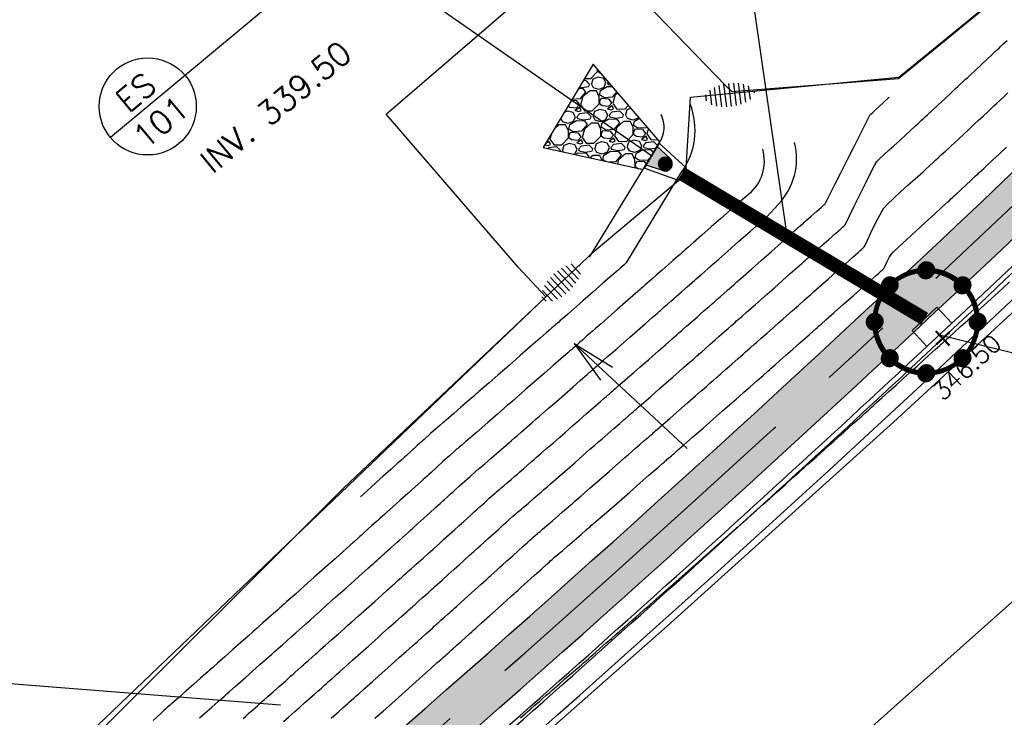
# Model space of a CAD drawing. Header units: feet. Extents: x 2087242 to 2092707, y 861919 to 865997.
# Tile 20 of 39: x 2091311 to 2091413, y 863357 to 863429. Entities that reach past the tile are written whole.
import ezdxf

# ---------------------------------------------------------------- set-up
doc = ezdxf.new("R2010")
doc.units = ezdxf.units.FT
doc.header["$LTSCALE"] = 30
doc.header["$MEASUREMENT"] = 0
doc.linetypes.add('CENTER', pattern=[2, 1.25, -0.25, 0.25, -0.25])
doc.linetypes.add('HIDDEN', pattern=[0.375, 0.25, -0.125])
doc.layers.get('0').update_dxf_attribs({"color": 2})
for name, color, linetype in [('C-ANNO-TEXT-STRM', 3, 'Continuous'), ('C-DDITCH', 1, 'DASHEDD'), ('C-EROS-IP', 52, 'Continuous'), ('C-EROS-SF', 2, 'SILT_FENCE'), ('C-RIPRAP', 62, 'Continuous'), ('C-SPOT', 2, 'Continuous'), ('C-STRM-ESMT', 2, 'PDE'), ('C-STRM-PIPE', 1, 'HIDDEN'), ('C-STRM-STRC', 4, 'Continuous'), ('C-STRM-TEXT', 3, 'Continuous'), ('C-TOPO-MAJR-ORIG', 2, 'Continuous'), ('C-TOPO-MINR-ORIG', 1, 'Continuous'), ('GIS-PAINT', 252, 'Continuous'), ('LOD', 80, 'LOD'), ('P-BOC', 2, 'Continuous'), ('P-CL', 62, 'CENTER'), ('P-EOP', 2, 'Continuous'), ('P-FOC', 62, 'Continuous'), ('P-SW', 3, 'Continuous'), ('P-SW-H', 254, 'Continuous'), ('ZLEGEND', 2, 'Continuous')]:
    doc.layers.add(name, color=color, linetype=linetype)
doc.styles.add('L100', font='simplex', dxfattribs={"height": 2})
doc.styles.add('LINE', font='simplex.shx', dxfattribs={"height": 0.9})
doc.styles.get("Standard").update_dxf_attribs({"font": 'simplex.shx'})
doc.linetypes.add('DASHEDD', pattern='A,1,["I>",Standard,S=0.15,R=0,X=-0.0001,Y=-0.05],-0.06', length=1.06)
doc.linetypes.add('LOD', pattern='A,1,-0.4,["LOD",Standard,S=0.12,R=0,X=-0.375,Y=-0.06],0', length=1.4)
doc.linetypes.add('PDE', pattern='A,0.5,-0.2,["PDE",LINE,S=0.1,R=0,X=-0.1,Y=-0.05],-0.25', length=0.95)
doc.linetypes.add('SILT_FENCE', pattern='A,0.5,-0.2,["SF",LINE,S=0.1,R=0,X=-0.1,Y=-0.05],-0.2', length=0.9)

# ---------------------------------------------------------------- blocks, each defined once
blk = doc.blocks.new('FES')
at = {"linetype": 'Continuous'}
for p, q in [((0, 1.12), (5.5, 2.24)), ((2.9, 1.1), (5.5, 1.67)), ((5.5, -2.24), (5.5, 2.24)), ((0, -1.12), (0, 1.12)), ((5.5, -2.24), (0, -1.12)), ((5.5, -1.67), (2.9, -1.1))]:
    blk.add_line(p, q, dxfattribs=at)
at = {"linetype": 'Continuous', "const_width": 1.12}
blk.add_lwpolyline([(2.53, 0, 1), (3.65, 0, 1)], format="xyb", close=True, dxfattribs=at)
at = {"linetype": 'Continuous'}
blk.add_arc((3.09, 0), 1.12, 99.4623, 260.5377, dxfattribs=at)
blk.add_solid([(2.9, 1.1), (5.5, 1.67), (2.9, -1.1), (5.5, -1.67)], dxfattribs=at)
blk = doc.blocks.new('Stormip')
for points, const_width in [([(-0.45, 5.3, 1), (0.45, 5.3, 1)], 0.896), ([(-5.3, 0, 1), (5.3, 0, 1)], 0.448), ([(-4.19, 3.75, 1), (-3.3, 3.75, 1)], 0.896), ([(3.3, 3.75, 1), (4.19, 3.75, 1)], 0.896), ([(-5.74, 0, 1), (-4.85, 0, 1)], 0.896), ([(4.85, 0, 1), (5.74, 0, 1)], 0.896), ([(-4.19, -3.75, 1), (-3.3, -3.75, 1)], 0.896), ([(3.3, -3.75, 1), (4.19, -3.75, 1)], 0.896), ([(-0.45, -5.3, 1), (0.45, -5.3, 1)], 0.896)]:
    blk.add_lwpolyline(points, format="xyb", close=True, dxfattribs=dict(const_width=const_width))
for centre in [(0, 5.3), (-3.75, 3.75), (3.75, 3.75), (-5.3, 0), (5.3, 0), (-3.75, -3.75), (3.75, -3.75), (0, -5.3)]:
    blk.add_circle(centre, 0.795)

msp = doc.modelspace()

# ---------------------------------------------------------------- hatches: boundary and pattern name
at = {"layer": 'C-RIPRAP'}
h = msp.add_hatch(dxfattribs=at)
h.set_pattern_fill('GRAVL1', color=256, scale=3.333333, angle=542.9915, pattern_type=2)
h.set_pattern_definition([(51.0043, (2091368.6843, 863415.39026), (25.064685, 31.3507996), [0.44845, -44.39696]), (7.9612, (2091368.96648, 863415.7388), (-39.7715367, -5.4162776), [0.76956, -76.18642]), (315.502, (2091369.72863, 863415.84538), (-35.201436, 34.8771347), [0.54263, -53.7201]), (90.2652, (2091370.98337, 863416.74542), (0.1504147, -66.7497788), [0.7008, -69.37853]), (115.8252, (2091370.98012, 863417.44621), (18.7315025, -39.0756796), [0.68718, -68.03124]), (180.2652, (2091370.68077, 863418.06476), (66.7497788, 0.1504147), [0.7008, -69.37853]), (220.6857, (2091369.97998, 863418.06152), (41.5347122, 35.5493538), [0.92676, -91.7495]), (255.2468, (2091369.27722, 863417.45735), (-19.4744615, -74.4511075), [0.87496, -86.62107]), (304.4211, (2091369.0544, 863416.61124), (28.8918291, -41.8825874), [0.70317, -69.61358]), (358.228, (2091369.4519, 863416.0312), (-36.790662, 1.415207), [0.80277, -39.33588]), (45.3889, (2091370.25428, 863416.00637), (38.0319614, 38.7041907), [1.03816, -102.77792]), (321.8056, (2091367.68612, 863416.6065), (24.345304, -18.755019), [0.35434, -35.07948]), (354.4607, (2091367.9646, 863416.3874), (-43.6221972, 4.3961335), [0.67412, -66.73837]), (47.992, (2091368.6356, 863416.3223), (-0.17396, 3.3288), [0.4714, -4.24264]), (26.19, (2091368.88947, 863415.93504), (-16.296034, -7.527384), [0.25386, -25.13205]), (114.793, (2091369.11727, 863416.0471), (3.85067, -9.812414), [0.359, -17.59154]), (213.9553, (2091368.9667, 863416.373), (-9.638447, -7.17947), [0.5831, -18.8534]), (344.557, (2091368.4831, 863416.0473), (-6.83154, 2.98087), [0.42164, -10.1193]), (199.381, (2091371.04797, 863416.14798), (-32.7660392, -11.725945), [0.59067, -58.47615]), (253.3377, (2091370.49077, 863415.95197), (11.401592, 37.312545), [0.49554, -49.05803]), (116.19, (2091368.51785, 863415.38156), (7.527384, -16.296034), [0.50772, -24.8782]), (166.602, (2091368.29377, 863415.83715), (33.8097944, -8.246752), [0.59067, -58.47615]), (162.4355, (2091370.9401, 863418.21183), (16.99188, -5.78777), [0.5696, -27.9104]), (117.7666, (2091370.39707, 863418.38372), (18.557485, -35.746915), [0.47726, -47.24881]), (249.793, (2091368.3106, 863418.7086), (-5.787788, -16.991873), [0.50772, -24.8782]), (200.3455, (2091368.13523, 863418.23214), (42.5784515, 15.576621), [0.55877, -55.31808]), (252.4355, (2091369.9417, 863418.79385), (5.78777, 16.99188), [0.2848, -28.1952]), (284.3014, (2091368.5103, 863418.71905), (4.02462, -13.141207), [0.16997, -16.82676]), (348.955, (2091368.5523, 863418.55435), (-10.160334, 2.806906), [0.6872, -13.0565]), (9.0005, (2091369.22677, 863418.4227), (-33.113949, -5.0683848), [0.63683, -63.04641]), (126.682, (2091368.9511, 863416.6726), (3.676715, -6.48362), [0.48074, -11.53776]), (176.1487, (2091368.66389, 863417.05813), (-56.9373646, 3.7002951), [0.83931, -83.09188]), (243.937, (2091367.82647, 863417.1145), (12.0974465, 23.997376), [0.34319, -33.97558]), (272.99, (2091367.6757, 863416.8062), (3.50275, -3.1548), [0.2, -3.1333]), (303.248, (2091369.29857, 863418.32632), (-14.5328645, 22.605707), [0.46308, -45.84507]), (231.0043, (2091369.55246, 863417.93904), (-25.064685, -31.3507996), [0.8969, -43.9485]), (182.99, (2091368.988, 863417.242), (-3.1548, -3.5028), [0.8667, -2.4667]), (148.2963, (2091368.12258, 863417.19674), (34.505609, -21.56197), [0.52705, -52.17758]), (77.046, (2091367.6742, 863417.4737), (2.632952, 13.489124), [0.48534, -23.7817]), (30.6375, (2091367.78298, 863417.9467), (61.5074165, 36.5931671), [0.79022, -78.23158]), (358.4176, (2091368.46289, 863418.3494), (43.4482429, -1.0672985), [0.836, -82.76358])])
h.paths.add_polyline_path([(2091375.36, 863413.31), (2091377.07, 863416.17), (2091370.2, 863424.16), (2091365.07, 863415.58)])
at = {"layer": 'P-SW-H'}
h = msp.add_hatch(color=256, dxfattribs=at)
h.dxf.hatch_style = 1
h.paths.add_polyline_path([(2091423.05, 863415.36), (2091420.58, 863419.92, -0.005585), (2091388.38, 863389.66), (2091391.64, 863385.86, 0.005431)])
h = msp.add_hatch(color=256, dxfattribs=at)
h.dxf.hatch_style = 1
h.paths.add_polyline_path([(2091391.64, 863385.86), (2091388.38, 863389.66, -0.004693), (2091360.79, 863364.78), (2091364.49, 863361.38, 0.004607)])
h = msp.add_hatch(color=256, dxfattribs=at)
h.dxf.hatch_style = 1
h.paths.add_polyline_path([(2091364.49, 863361.38), (2091360.79, 863364.78, -0.002754), (2091344.39, 863350.43), (2091347.56, 863346.56, 0.002837)])

# ---------------------------------------------------------------- linework, layer by layer
at = {"layer": 'C-ANNO-TEXT-STRM'}
for p, q in [((2091344.61, 863436.69), (2091320.51, 863416.62)), ((2091376.22, 863414.74), (2091344.61, 863436.69)), ((2091405.84, 863396.31), (2091432.22, 863389.89))]:
    msp.add_line(p, q, dxfattribs=at)
msp.add_circle((2091324.35, 863419.82), 5, dxfattribs=at)
at = {"layer": 'C-DDITCH', "linetype": 'ByBlock'}
msp.add_line((2091296.88, 863361.44), (2091338, 863358.2, 333), dxfattribs=at)
at = {"layer": 'C-EROS-IP'}
for p, q in [((2091379.86, 863384.59), (2091368.25, 863395.42)), ((2091368.25, 863395.42), (2091370.96, 863391.65)), ((2091368.25, 863395.42), (2091372.2, 863392.98))]:
    msp.add_line(p, q, dxfattribs=at)
at = {"layer": 'C-EROS-SF', "ltscale": 0.75, "flags": 128}
msp.add_lwpolyline([(2091248.36, 863282.78), (2091258.87, 863300.74), (2091272.96, 863309.06), (2091275.95, 863308.32), (2091277.45, 863308.19), (2091285.01, 863322.43), (2091315.61, 863351.65), (2091344.49, 863380.51), (2091370.3, 863404.91), (2091378.99, 863412.21), (2091379.76, 863413.5), (2091380.21, 863420.79), (2091401.66, 863422.85), (2091452.05, 863463.98), (2091486.78, 863489.2)], dxfattribs=at)
at = {"layer": 'C-RIPRAP', "flags": 128}
msp.add_lwpolyline([(2091375.36, 863413.31), (2091377.07, 863416.17), (2091370.2, 863424.16), (2091365.07, 863415.58)], close=True, dxfattribs=at)
at = {"layer": 'C-STRM-ESMT', "flags": 128}
msp.add_lwpolyline([(2091362.48, 863403.26), (2091348.91, 863419.01), (2091369.53, 863436.79)], dxfattribs=at)
at = {"layer": 'C-STRM-PIPE', "color": 1, "linetype": 'Continuous'}
for p, q in [((2091404.63, 863398.49), (2091379.7, 863413.39)), ((2091403.98, 863397.41), (2091379.06, 863412.31))]:
    msp.add_line(p, q, dxfattribs=at)
at = {"layer": 'C-STRM-PIPE', "const_width": 1.25, "flags": 128}
msp.add_lwpolyline([(2091404.31, 863397.95), (2091379.38, 863412.85)], dxfattribs=at)
at = {"layer": 'C-STRM-STRC', "flags": 128}
msp.add_lwpolyline([(2091407.12, 863397.5), (2091404.56, 863395.11), (2091403.03, 863396.75), (2091405.58, 863399.14)], close=True, dxfattribs=at)
at = {"layer": 'C-STRM-TEXT', "flags": 128}
msp.add_lwpolyline([(2091388.57, 863434.74), (2091386.36, 863432.73), (2091390.03, 863407.21)], dxfattribs=at)
at = {"layer": 'C-TOPO-MAJR-ORIG', "linetype": 'Continuous', "lineweight": -3, "elevation": 345}
msp.add_lwpolyline([(2091338.34, 863356.5), (2091338.84, 863356.94), (2091339.16, 863357.22), (2091339.5, 863357.52), (2091339.99, 863357.96), (2091340.53, 863358.44), (2091340.99, 863358.85), (2091341.28, 863359.1), (2091341.51, 863359.31), (2091341.85, 863359.61), (2091342.22, 863359.94), (2091342.55, 863360.23), (2091342.75, 863360.41), (2091342.97, 863360.61), (2091343.29, 863360.89), (2091343.6, 863361.17), (2091343.83, 863361.37), (2091344.09, 863361.6), (2091344.66, 863362.11), (2091345.42, 863362.79), (2091346.25, 863363.53), (2091347.06, 863364.25), (2091347.71, 863364.84), (2091348.11, 863365.19), (2091348.53, 863365.57), (2091349.15, 863366.12), (2091349.85, 863366.74), (2091350.51, 863367.33), (2091351.01, 863367.78), (2091351.24, 863367.98), (2091351.39, 863368.12), (2091351.6, 863368.31), (2091351.74, 863368.43), (2091351.84, 863368.52), (2091351.98, 863368.65), (2091352.08, 863368.74), (2091352.26, 863368.9), (2091352.61, 863369.22), (2091352.97, 863369.54), (2091353.2, 863369.74), (2091353.35, 863369.88), (2091353.57, 863370.08), (2091353.79, 863370.28), (2091353.95, 863370.41), (2091354.18, 863370.62), (2091354.66, 863371.05), (2091355.27, 863371.61), (2091355.9, 863372.17), (2091356.43, 863372.65), (2091356.75, 863372.93), (2091357.04, 863373.19), (2091357.45, 863373.57), (2091357.91, 863373.98), (2091358.33, 863374.36), (2091358.62, 863374.62), (2091358.95, 863374.91), (2091359.44, 863375.36), (2091359.98, 863375.85), (2091360.44, 863376.27), (2091360.72, 863376.52), (2091360.95, 863376.73), (2091361.28, 863377.03), (2091361.64, 863377.35), (2091361.94, 863377.62), (2091362.08, 863377.75), (2091362.23, 863377.87), (2091362.42, 863378.03), (2091362.51, 863378.11), (2091362.56, 863378.15), (2091362.68, 863378.25), (2091362.83, 863378.37), (2091363.04, 863378.55), (2091363.5, 863378.95), (2091364.05, 863379.44), (2091364.55, 863379.87), (2091364.84, 863380.12), (2091365.1, 863380.34), (2091365.46, 863380.66), (2091365.82, 863380.97), (2091366.07, 863381.19), (2091366.32, 863381.4), (2091366.83, 863381.85), (2091367.52, 863382.45), (2091368.31, 863383.14), (2091369.11, 863383.84), (2091369.84, 863384.48), (2091370.42, 863384.98), (2091370.75, 863385.27), (2091371.13, 863385.61), (2091371.7, 863386.1), (2091372.34, 863386.66), (2091372.93, 863387.18), (2091373.38, 863387.57), (2091373.56, 863387.72), (2091373.62, 863387.78), (2091373.69, 863387.84), (2091373.83, 863387.96), (2091373.95, 863388.07), (2091373.99, 863388.1), (2091374.03, 863388.14), (2091374.17, 863388.26), (2091374.31, 863388.39), (2091374.39, 863388.45), (2091374.46, 863388.51), (2091374.54, 863388.58), (2091374.62, 863388.65), (2091374.83, 863388.84), (2091375.38, 863389.31), (2091376.12, 863389.97), (2091376.96, 863390.7), (2091377.75, 863391.39), (2091378.39, 863391.95), (2091378.74, 863392.26), (2091379.05, 863392.53), (2091379.51, 863392.93), (2091380.03, 863393.39), (2091380.52, 863393.81), (2091380.88, 863394.13), (2091381.03, 863394.26), (2091381.12, 863394.34), (2091381.21, 863394.42), (2091381.37, 863394.56), (2091381.75, 863394.89), (2091382.24, 863395.33), (2091382.75, 863395.78), (2091383.17, 863396.15), (2091383.41, 863396.36), (2091383.69, 863396.6), (2091384.09, 863396.96), (2091384.47, 863397.29), (2091384.65, 863397.45), (2091384.81, 863397.59), (2091384.97, 863397.73), (2091385.13, 863397.87), (2091385.49, 863398.19), (2091385.96, 863398.6), (2091386.46, 863399.05), (2091386.91, 863399.44), (2091387.21, 863399.7), (2091387.52, 863399.98), (2091388.1, 863400.49), (2091388.85, 863401.15), (2091389.68, 863401.89), (2091390.49, 863402.61), (2091391.2, 863403.23), (2091391.7, 863403.67), (2091391.9, 863403.85), (2091392.01, 863403.95), (2091392.15, 863404.08), (2091392.24, 863404.15), (2091392.33, 863404.24), (2091392.42, 863404.32), (2091392.61, 863404.49), (2091393.1, 863404.92), (2091393.75, 863405.5), (2091394.47, 863406.13), (2091395.13, 863406.72), (2091395.61, 863407.14), (2091395.8, 863407.32), (2091395.91, 863407.41), (2091396, 863407.49), (2091396.05, 863407.53), (2091396.09, 863407.58), (2091396.23, 863407.85), (2091396.57, 863408.55), (2091397.07, 863409.55), (2091397.64, 863410.71), (2091398.23, 863411.89), (2091398.76, 863412.94), (2091399.17, 863413.74), (2091399.4, 863414.14), (2091399.7, 863414.45), (2091400.16, 863414.88), (2091400.68, 863415.35), (2091401.15, 863415.76), (2091401.48, 863416.06), (2091401.83, 863416.38), (2091402.35, 863416.86), (2091402.9, 863417.38), (2091403.37, 863417.81), (2091403.61, 863418.03), (2091403.77, 863418.18), (2091404, 863418.4), (2091404.23, 863418.61), (2091404.39, 863418.76), (2091404.61, 863418.96), (2091405.08, 863419.4), (2091405.71, 863419.99), (2091406.39, 863420.62), (2091407.02, 863421.2), (2091407.5, 863421.65), (2091407.74, 863421.87), (2091407.94, 863422.07), (2091408.24, 863422.34), (2091408.54, 863422.62), (2091408.75, 863422.81), (2091409.01, 863423.05), (2091409.51, 863423.53), (2091410.14, 863424.12), (2091410.77, 863424.7), (2091411.26, 863425.16), (2091411.49, 863425.38), (2091411.7, 863425.57), (2091411.98, 863425.83), (2091412.18, 863426.02), (2091412.38, 863426.22), (2091412.8, 863426.62)], dxfattribs=at)
at = {"layer": 'C-TOPO-MINR-ORIG', "linetype": 'Continuous', "lineweight": -3}
for points, elevation in [([(2091334.17, 863356.81), (2091334.44, 863357.05), (2091334.74, 863357.32), (2091335.17, 863357.7), (2091335.65, 863358.12), (2091336.07, 863358.5), (2091336.37, 863358.76), (2091336.7, 863359.05), (2091337.25, 863359.54), (2091337.91, 863360.12), (2091338.55, 863360.69), (2091339.06, 863361.15), (2091339.32, 863361.38), (2091339.54, 863361.57), (2091339.85, 863361.84), (2091340.16, 863362.12), (2091340.37, 863362.31), (2091340.57, 863362.49), (2091340.9, 863362.78), (2091341.28, 863363.12), (2091341.63, 863363.42), (2091341.87, 863363.64), (2091342.15, 863363.89), (2091342.66, 863364.35), (2091343.31, 863364.92), (2091343.97, 863365.52), (2091344.56, 863366.04), (2091344.96, 863366.4), (2091345.37, 863366.76), (2091346.04, 863367.37), (2091346.87, 863368.1), (2091347.72, 863368.86), (2091348.48, 863369.54), (2091349.04, 863370.04), (2091349.27, 863370.25), (2091349.38, 863370.35), (2091349.53, 863370.48), (2091349.64, 863370.58), (2091349.78, 863370.7), (2091349.97, 863370.87), (2091350.11, 863371), (2091350.26, 863371.13), (2091350.5, 863371.35), (2091350.76, 863371.59), (2091350.94, 863371.75), (2091351.14, 863371.92), (2091351.45, 863372.2), (2091351.76, 863372.48), (2091351.98, 863372.68), (2091352.23, 863372.9), (2091352.69, 863373.32), (2091353.23, 863373.8), (2091353.73, 863374.25), (2091354.07, 863374.56), (2091354.37, 863374.83), (2091354.84, 863375.25), (2091355.39, 863375.75), (2091355.94, 863376.24), (2091356.38, 863376.64), (2091356.65, 863376.88), (2091356.89, 863377.1), (2091357.25, 863377.42), (2091357.64, 863377.78), (2091357.99, 863378.1), (2091358.24, 863378.32), (2091358.54, 863378.59), (2091359, 863379.01), (2091359.51, 863379.47), (2091359.92, 863379.84), (2091360.1, 863380.01), (2091360.29, 863380.16), (2091360.43, 863380.28), (2091360.47, 863380.31), (2091360.57, 863380.39), (2091360.74, 863380.54), (2091360.84, 863380.62), (2091360.88, 863380.65), (2091361.01, 863380.77), (2091361.34, 863381.05), (2091361.75, 863381.41), (2091362.14, 863381.75), (2091362.4, 863381.97), (2091362.65, 863382.19), (2091363.03, 863382.52), (2091363.44, 863382.88), (2091363.83, 863383.21), (2091364.09, 863383.44), (2091364.35, 863383.67), (2091364.83, 863384.08), (2091365.44, 863384.62), (2091366.11, 863385.2), (2091366.76, 863385.77), (2091367.32, 863386.26), (2091367.71, 863386.6), (2091368.12, 863386.96), (2091368.75, 863387.51), (2091369.49, 863388.16), (2091370.25, 863388.81), (2091370.91, 863389.39), (2091371.38, 863389.81), (2091371.56, 863389.97), (2091371.62, 863390.01), (2091371.67, 863390.06), (2091371.77, 863390.15), (2091371.88, 863390.24), (2091371.93, 863390.28), (2091371.98, 863390.33), (2091372.09, 863390.42), (2091372.21, 863390.53), (2091372.31, 863390.62), (2091372.41, 863390.7), (2091372.52, 863390.8), (2091372.63, 863390.9), (2091372.79, 863391.04), (2091373.19, 863391.39), (2091373.75, 863391.87), (2091374.37, 863392.42), (2091374.99, 863392.97), (2091375.52, 863393.43), (2091375.88, 863393.74), (2091376.3, 863394.11), (2091376.93, 863394.66), (2091377.65, 863395.29), (2091378.32, 863395.88), (2091378.82, 863396.32), (2091379.03, 863396.5), (2091379.16, 863396.61), (2091379.28, 863396.72), (2091379.44, 863396.86), (2091379.8, 863397.18), (2091380.24, 863397.56), (2091380.65, 863397.93), (2091380.93, 863398.17), (2091381.22, 863398.42), (2091381.64, 863398.8), (2091382.1, 863399.2), (2091382.47, 863399.52), (2091382.65, 863399.68), (2091382.78, 863399.8), (2091382.96, 863399.96), (2091383.09, 863400.07), (2091383.26, 863400.22), (2091383.61, 863400.53), (2091384.04, 863400.9), (2091384.44, 863401.26), (2091384.71, 863401.5), (2091385, 863401.76), (2091385.63, 863402.31), (2091386.5, 863403.08), (2091387.51, 863403.97), (2091388.55, 863404.9), (2091389.55, 863405.78), (2091390.38, 863406.52), (2091390.97, 863407.04), (2091391.2, 863407.24), (2091391.35, 863407.38), (2091391.55, 863407.55), (2091391.67, 863407.66), (2091391.8, 863407.77), (2091391.92, 863407.89), (2091392.14, 863408.08), (2091392.64, 863408.52), (2091393.22, 863409.03), (2091393.7, 863409.46), (2091393.91, 863409.65), (2091393.97, 863409.7), (2091394.02, 863409.75), (2091394.08, 863409.8), (2091394.21, 863410.05), (2091394.56, 863410.75), (2091395.07, 863411.77), (2091395.69, 863413), (2091396.37, 863414.35), (2091397.05, 863415.7), (2091397.68, 863416.94), (2091398.19, 863417.96), (2091398.54, 863418.65), (2091398.67, 863418.91), (2091398.73, 863418.96), (2091398.78, 863419.01), (2091398.93, 863419.14), (2091399.27, 863419.46), (2091399.68, 863419.85), (2091400.06, 863420.19), (2091400.67, 863420.77)], 344), ([(2091343.24, 863356.83), (2091343.51, 863357.07), (2091343.97, 863357.48), (2091344.48, 863357.93), (2091344.91, 863358.31), (2091345.13, 863358.51), (2091345.32, 863358.68), (2091345.59, 863358.92), (2091345.78, 863359.09), (2091346.04, 863359.32), (2091346.64, 863359.86), (2091347.48, 863360.61), (2091348.44, 863361.47), (2091349.41, 863362.33), (2091350.28, 863363.11), (2091350.94, 863363.69), (2091351.27, 863363.99), (2091351.59, 863364.28), (2091352.07, 863364.7), (2091352.57, 863365.15), (2091352.99, 863365.53), (2091353.2, 863365.72), (2091353.41, 863365.9), (2091353.68, 863366.15), (2091353.84, 863366.29), (2091353.94, 863366.38), (2091354.05, 863366.48), (2091354.2, 863366.61), (2091354.53, 863366.91), (2091354.93, 863367.27), (2091355.28, 863367.58), (2091355.45, 863367.73), (2091355.59, 863367.86), (2091355.78, 863368.03), (2091355.92, 863368.15), (2091356.13, 863368.34), (2091356.61, 863368.78), (2091357.27, 863369.37), (2091357.98, 863370.01), (2091358.65, 863370.61), (2091359.17, 863371.08), (2091359.42, 863371.31), (2091359.66, 863371.52), (2091360.01, 863371.84), (2091360.36, 863372.15), (2091360.6, 863372.37), (2091360.85, 863372.6), (2091361.33, 863373.03), (2091361.92, 863373.56), (2091362.51, 863374.09), (2091362.97, 863374.51), (2091363.21, 863374.72), (2091363.39, 863374.89), (2091363.66, 863375.13), (2091363.91, 863375.36), (2091364.06, 863375.5), (2091364.24, 863375.65), (2091364.47, 863375.84), (2091364.59, 863375.94), (2091364.65, 863375.99), (2091364.73, 863376.05), (2091364.82, 863376.13), (2091365, 863376.29), (2091365.44, 863376.66), (2091366.01, 863377.16), (2091366.59, 863377.67), (2091367.06, 863378.07), (2091367.28, 863378.27), (2091367.44, 863378.41), (2091367.67, 863378.6), (2091367.9, 863378.8), (2091368.06, 863378.94), (2091368.33, 863379.18), (2091368.97, 863379.73), (2091369.85, 863380.51), (2091370.86, 863381.39), (2091371.88, 863382.28), (2091372.79, 863383.07), (2091373.47, 863383.66), (2091373.8, 863383.95), (2091374.1, 863384.21), (2091374.54, 863384.6), (2091375.01, 863385.01), (2091375.39, 863385.34), (2091375.55, 863385.48), (2091375.63, 863385.55), (2091375.71, 863385.62), (2091375.88, 863385.77), (2091376.03, 863385.9), (2091376.08, 863385.94), (2091376.17, 863386.02), (2091376.33, 863386.16), (2091376.42, 863386.24), (2091376.47, 863386.28), (2091376.52, 863386.32), (2091376.56, 863386.37), (2091376.61, 863386.41), (2091376.82, 863386.59), (2091377.36, 863387.07), (2091378.13, 863387.74), (2091379.02, 863388.52), (2091379.92, 863389.31), (2091380.73, 863390.01), (2091381.33, 863390.53), (2091381.61, 863390.79), (2091381.86, 863391), (2091382.22, 863391.32), (2091382.6, 863391.65), (2091382.9, 863391.92), (2091383.03, 863392.03), (2091383.09, 863392.08), (2091383.14, 863392.13), (2091383.34, 863392.3), (2091383.83, 863392.73), (2091384.47, 863393.29), (2091385.12, 863393.87), (2091385.64, 863394.32), (2091385.89, 863394.54), (2091386.06, 863394.7), (2091386.31, 863394.92), (2091386.55, 863395.12), (2091386.66, 863395.22), (2091386.76, 863395.31), (2091386.85, 863395.39), (2091387.04, 863395.56), (2091387.49, 863395.96), (2091388.1, 863396.49), (2091388.75, 863397.06), (2091389.32, 863397.57), (2091389.71, 863397.9), (2091390.09, 863398.25), (2091390.67, 863398.76), (2091391.33, 863399.34), (2091391.95, 863399.89), (2091392.41, 863400.3), (2091392.6, 863400.46), (2091392.71, 863400.56), (2091392.8, 863400.65), (2091392.86, 863400.7), (2091392.92, 863400.75), (2091393.12, 863400.93), (2091393.66, 863401.41), (2091394.42, 863402.08), (2091395.29, 863402.86), (2091396.17, 863403.63), (2091396.93, 863404.31), (2091397.48, 863404.79), (2091397.7, 863404.99), (2091397.85, 863405.12), (2091397.97, 863405.23), (2091398.04, 863405.29), (2091398.11, 863405.36), (2091398.2, 863405.55), (2091398.43, 863406.05), (2091398.76, 863406.74), (2091399.14, 863407.53), (2091399.53, 863408.3), (2091399.87, 863408.94), (2091400.13, 863409.36), (2091400.49, 863409.76), (2091401.1, 863410.34), (2091401.85, 863411.03), (2091402.64, 863411.74), (2091403.36, 863412.38), (2091403.91, 863412.86), (2091404.18, 863413.1), (2091404.45, 863413.35), (2091404.83, 863413.71), (2091405.22, 863414.07), (2091405.48, 863414.32), (2091405.71, 863414.53), (2091406.07, 863414.86), (2091406.47, 863415.23), (2091406.84, 863415.57), (2091407.09, 863415.81), (2091407.38, 863416.08), (2091407.83, 863416.5), (2091408.35, 863416.98), (2091408.82, 863417.42), (2091409.15, 863417.72), (2091409.43, 863417.98), (2091409.84, 863418.37), (2091410.33, 863418.82), (2091410.81, 863419.27), (2091411.21, 863419.64), (2091411.46, 863419.87), (2091411.72, 863420.12), (2091412.1, 863420.47), (2091412.51, 863420.85), (2091412.89, 863421.21)], 346), ([(2091347.74, 863356.82), (2091347.98, 863357.03), (2091348.59, 863357.57), (2091349.46, 863358.36), (2091350.5, 863359.28), (2091351.6, 863360.26), (2091352.64, 863361.19), (2091353.53, 863361.99), (2091354.16, 863362.55), (2091354.42, 863362.78), (2091354.58, 863362.92), (2091354.8, 863363.12), (2091355.02, 863363.31), (2091355.17, 863363.45), (2091355.35, 863363.61), (2091355.6, 863363.84), (2091355.83, 863364.05), (2091355.94, 863364.14), (2091355.98, 863364.17), (2091356.02, 863364.21), (2091356.19, 863364.37), (2091356.61, 863364.74), (2091357.1, 863365.18), (2091357.52, 863365.56), (2091357.71, 863365.72), (2091357.8, 863365.81), (2091357.89, 863365.89), (2091358.13, 863366.1), (2091358.72, 863366.64), (2091359.53, 863367.37), (2091360.41, 863368.16), (2091361.23, 863368.9), (2091361.84, 863369.45), (2091362.1, 863369.68), (2091362.24, 863369.81), (2091362.43, 863369.98), (2091362.57, 863370.11), (2091362.83, 863370.34), (2091363.4, 863370.86), (2091364.14, 863371.52), (2091364.87, 863372.18), (2091365.44, 863372.7), (2091365.69, 863372.92), (2091365.79, 863373.02), (2091365.94, 863373.15), (2091366.04, 863373.24), (2091366.23, 863373.4), (2091366.52, 863373.64), (2091366.67, 863373.76), (2091366.74, 863373.83), (2091366.81, 863373.89), (2091367.03, 863374.07), (2091367.56, 863374.53), (2091368.25, 863375.13), (2091368.95, 863375.74), (2091369.49, 863376.21), (2091369.73, 863376.42), (2091369.88, 863376.55), (2091370.04, 863376.69), (2091370.28, 863376.9), (2091370.91, 863377.45), (2091371.8, 863378.23), (2091372.86, 863379.15), (2091373.97, 863380.12), (2091375.03, 863381.05), (2091375.94, 863381.84), (2091376.58, 863382.39), (2091376.84, 863382.62), (2091377.07, 863382.83), (2091377.37, 863383.09), (2091377.54, 863383.24), (2091377.64, 863383.32), (2091377.74, 863383.41), (2091377.83, 863383.49), (2091377.99, 863383.63), (2091378.11, 863383.73), (2091378.25, 863383.85), (2091378.43, 863384.02), (2091378.53, 863384.1), (2091378.57, 863384.14), (2091378.61, 863384.17), (2091378.86, 863384.39), (2091379.51, 863384.96), (2091380.44, 863385.77), (2091381.51, 863386.71), (2091382.58, 863387.65), (2091383.52, 863388.47), (2091384.2, 863389.06), (2091384.48, 863389.31), (2091384.67, 863389.47), (2091384.91, 863389.69), (2091385.03, 863389.79), (2091385.08, 863389.83), (2091385.26, 863389.99), (2091385.72, 863390.4), (2091386.36, 863390.96), (2091387.05, 863391.57), (2091387.69, 863392.13), (2091388.17, 863392.55), (2091388.37, 863392.73), (2091388.53, 863392.87), (2091388.66, 863392.99), (2091388.7, 863393.02), (2091388.74, 863393.05), (2091388.92, 863393.21), (2091389.39, 863393.63), (2091390.04, 863394.2), (2091390.76, 863394.84), (2091391.43, 863395.43), (2091391.95, 863395.89), (2091392.21, 863396.11), (2091392.46, 863396.33), (2091392.82, 863396.65), (2091393.15, 863396.94), (2091393.29, 863397.07), (2091393.33, 863397.11), (2091393.37, 863397.14), (2091393.41, 863397.18), (2091393.62, 863397.37), (2091394.19, 863397.87), (2091395, 863398.59), (2091395.97, 863399.45), (2091396.99, 863400.35), (2091397.97, 863401.21), (2091398.79, 863401.94), (2091399.37, 863402.46), (2091399.6, 863402.66), (2091399.71, 863402.76), (2091399.86, 863402.89), (2091399.95, 863402.97), (2091400.04, 863403.05), (2091400.13, 863403.14), (2091400.23, 863403.34), (2091400.44, 863403.79), (2091400.68, 863404.27), (2091400.86, 863404.59), (2091401.11, 863404.84), (2091401.68, 863405.38), (2091402.48, 863406.12), (2091403.41, 863406.98), (2091404.39, 863407.88), (2091405.32, 863408.73), (2091406.1, 863409.44), (2091406.66, 863409.95), (2091406.88, 863410.15), (2091407.02, 863410.29), (2091407.22, 863410.47), (2091407.36, 863410.6), (2091407.56, 863410.79), (2091408, 863411.2), (2091408.56, 863411.71), (2091409.12, 863412.24), (2091409.57, 863412.66), (2091409.8, 863412.86), (2091409.95, 863413.01), (2091410.18, 863413.22), (2091410.41, 863413.43), (2091410.56, 863413.58), (2091410.8, 863413.8), (2091411.32, 863414.28), (2091412, 863414.92), (2091412.74, 863415.61)], 347), ([(2091385.3, 863410.03), (2091385.25, 863409.99), (2091385.11, 863409.87), (2091384.8, 863409.59), (2091384.22, 863409.08), (2091383.33, 863408.29), (2091382.34, 863407.42), (2091381.37, 863406.56), (2091380.54, 863405.82), (2091379.95, 863405.3), (2091379.71, 863405.09), (2091379.59, 863404.99), (2091379.44, 863404.85), (2091379.33, 863404.75), (2091379.15, 863404.59), (2091378.86, 863404.34), (2091378.64, 863404.15), (2091378.41, 863403.94), (2091377.92, 863403.51), (2091377.3, 863402.97), (2091376.69, 863402.43), (2091376.2, 863402), (2091375.98, 863401.81), (2091375.81, 863401.65), (2091375.57, 863401.45), (2091375.42, 863401.32), (2091375.3, 863401.21), (2091375.15, 863401.07), (2091375.03, 863400.97), (2091374.81, 863400.78), (2091374.28, 863400.31), (2091373.52, 863399.65), (2091372.66, 863398.9), (2091371.79, 863398.13), (2091371.01, 863397.45), (2091370.43, 863396.94), (2091370.14, 863396.69), (2091369.89, 863396.47), (2091369.52, 863396.15), (2091369.12, 863395.8), (2091368.8, 863395.51), (2091368.64, 863395.38), (2091368.54, 863395.29), (2091368.4, 863395.17), (2091368.3, 863395.08), (2091368.13, 863394.93), (2091367.99, 863394.81), (2091367.94, 863394.77), (2091367.89, 863394.72), (2091367.8, 863394.65), (2091367.72, 863394.58), (2091367.67, 863394.53), (2091367.63, 863394.5), (2091367.58, 863394.45), (2091367.38, 863394.28), (2091366.86, 863393.82), (2091366.09, 863393.15), (2091365.18, 863392.36), (2091364.21, 863391.51), (2091363.28, 863390.7), (2091362.48, 863390), (2091361.89, 863389.49), (2091361.62, 863389.25), (2091361.39, 863389.05), (2091361.05, 863388.75), (2091360.69, 863388.44), (2091360.36, 863388.14), (2091360.12, 863387.94), (2091359.84, 863387.7), (2091359.35, 863387.27), (2091358.76, 863386.76), (2091358.18, 863386.26), (2091357.73, 863385.86), (2091357.52, 863385.68), (2091357.32, 863385.51), (2091357.05, 863385.28), (2091356.92, 863385.16), (2091356.85, 863385.1), (2091356.71, 863384.98), (2091356.44, 863384.76), (2091356.29, 863384.63), (2091356.22, 863384.57), (2091356.15, 863384.52), (2091355.94, 863384.33), (2091355.42, 863383.86), (2091354.74, 863383.25), (2091354.06, 863382.63), (2091353.52, 863382.14), (2091353.27, 863381.92), (2091353.1, 863381.76), (2091352.87, 863381.55), (2091352.7, 863381.4), (2091352.45, 863381.17), (2091351.88, 863380.66), (2091351.13, 863379.98), (2091350.3, 863379.24), (2091349.54, 863378.56), (2091348.97, 863378.04), (2091348.72, 863377.81), (2091348.52, 863377.63), (2091348.24, 863377.39), (2091348.04, 863377.2), (2091347.83, 863377.01), (2091347.43, 863376.66), (2091346.98, 863376.26), (2091346.61, 863375.92), (2091346.43, 863375.76), (2091346.31, 863375.65), (2091346.18, 863375.53), (2091345.97, 863375.35), (2091345.63, 863375.04), (2091345.45, 863374.88), (2091345.39, 863374.83), (2091345.33, 863374.78), (2091345.11, 863374.57), (2091344.5, 863374.03), (2091343.63, 863373.25), (2091342.59, 863372.32), (2091341.49, 863371.34), (2091340.44, 863370.41), (2091339.55, 863369.61), (2091338.92, 863369.04), (2091338.65, 863368.81), (2091338.44, 863368.62), (2091338.16, 863368.37), (2091337.95, 863368.18), (2091337.74, 863367.99), (2091337.3, 863367.6), (2091336.75, 863367.12), (2091336.21, 863366.64), (2091335.79, 863366.27), (2091335.62, 863366.11), (2091335.52, 863366.02), (2091335.41, 863365.93), (2091335.21, 863365.75), (2091334.69, 863365.28), (2091333.95, 863364.63), (2091333.11, 863363.89), (2091332.28, 863363.15), (2091331.54, 863362.5), (2091331.02, 863362.03), (2091330.81, 863361.84), (2091330.67, 863361.73), (2091330.54, 863361.61), (2091330.32, 863361.42), (2091329.78, 863360.94), (2091329.05, 863360.3), (2091328.26, 863359.6), (2091327.54, 863358.96), (2091327.01, 863358.49), (2091326.8, 863358.31), (2091326.74, 863358.26), (2091326.68, 863358.2), (2091326.57, 863358.1), (2091326.36, 863357.92), (2091326.19, 863357.77), (2091326.02, 863357.62), (2091325.69, 863357.32), (2091325.28, 863356.95), (2091324.9, 863356.61)], 342), ([(2091329.69, 863356.86), (2091330.24, 863357.35), (2091330.94, 863357.96), (2091331.64, 863358.58), (2091332.21, 863359.08), (2091332.49, 863359.33), (2091332.72, 863359.53), (2091333.04, 863359.82), (2091333.36, 863360.1), (2091333.59, 863360.3), (2091333.86, 863360.54), (2091334.4, 863361.03), (2091335.12, 863361.66), (2091335.9, 863362.35), (2091336.6, 863362.98), (2091337.13, 863363.44), (2091337.37, 863363.65), (2091337.56, 863363.82), (2091337.81, 863364.04), (2091338, 863364.21), (2091338.21, 863364.4), (2091338.62, 863364.76), (2091339.12, 863365.21), (2091339.59, 863365.63), (2091339.91, 863365.91), (2091340.2, 863366.17), (2091340.63, 863366.55), (2091341.09, 863366.96), (2091341.51, 863367.34), (2091341.81, 863367.61), (2091342.14, 863367.9), (2091342.8, 863368.49), (2091343.68, 863369.28), (2091344.67, 863370.16), (2091345.63, 863371.02), (2091346.47, 863371.77), (2091347.07, 863372.3), (2091347.3, 863372.51), (2091347.42, 863372.62), (2091347.54, 863372.73), (2091347.7, 863372.87), (2091347.96, 863373.1), (2091348.15, 863373.27), (2091348.31, 863373.41), (2091348.53, 863373.61), (2091348.69, 863373.75), (2091348.9, 863373.95), (2091349.3, 863374.3), (2091349.72, 863374.68), (2091350.01, 863374.94), (2091350.22, 863375.13), (2091350.53, 863375.41), (2091350.87, 863375.71), (2091351.18, 863375.99), (2091351.4, 863376.19), (2091351.64, 863376.41), (2091352.12, 863376.84), (2091352.73, 863377.39), (2091353.38, 863377.97), (2091353.98, 863378.52), (2091354.44, 863378.93), (2091354.67, 863379.14), (2091354.9, 863379.34), (2091355.21, 863379.63), (2091355.53, 863379.92), (2091355.76, 863380.12), (2091356, 863380.34), (2091356.45, 863380.75), (2091357, 863381.24), (2091357.54, 863381.73), (2091357.95, 863382.1), (2091358.13, 863382.26), (2091358.24, 863382.36), (2091358.35, 863382.45), (2091358.5, 863382.57), (2091358.72, 863382.76), (2091358.85, 863382.86), (2091358.9, 863382.91), (2091359.04, 863383.03), (2091359.36, 863383.31), (2091359.71, 863383.62), (2091359.96, 863383.83), (2091360.22, 863384.05), (2091360.69, 863384.46), (2091361.24, 863384.94), (2091361.76, 863385.39), (2091362.11, 863385.69), (2091362.4, 863385.94), (2091362.84, 863386.33), (2091363.36, 863386.78), (2091363.88, 863387.24), (2091364.34, 863387.64), (2091364.66, 863387.92), (2091365, 863388.22), (2091365.62, 863388.76), (2091366.41, 863389.45), (2091367.29, 863390.21), (2091368.14, 863390.96), (2091368.87, 863391.59), (2091369.38, 863392.04), (2091369.57, 863392.21), (2091369.61, 863392.24), (2091369.65, 863392.28), (2091369.72, 863392.34), (2091369.8, 863392.41), (2091369.87, 863392.47), (2091369.94, 863392.53), (2091370.01, 863392.6), (2091370.1, 863392.67), (2091370.22, 863392.77), (2091370.36, 863392.89), (2091370.49, 863393.01), (2091370.64, 863393.14), (2091370.8, 863393.28), (2091371.18, 863393.61), (2091371.68, 863394.06), (2091372.22, 863394.52), (2091372.69, 863394.94), (2091373.01, 863395.22), (2091373.36, 863395.52), (2091373.98, 863396.07), (2091374.75, 863396.74), (2091375.56, 863397.45), (2091376.28, 863398.08), (2091376.81, 863398.54), (2091377.03, 863398.74), (2091377.13, 863398.82), (2091377.26, 863398.93), (2091377.35, 863399.02), (2091377.52, 863399.17), (2091377.85, 863399.46), (2091378.21, 863399.77), (2091378.46, 863399.99), (2091378.75, 863400.25), (2091379.28, 863400.72), (2091379.89, 863401.25), (2091380.4, 863401.7), (2091380.65, 863401.92), (2091380.81, 863402.06), (2091381.04, 863402.26), (2091381.21, 863402.41), (2091381.38, 863402.56), (2091381.68, 863402.83), (2091381.99, 863403.1), (2091382.21, 863403.29), (2091382.48, 863403.53), (2091383.13, 863404.11), (2091384.06, 863404.93), (2091385.17, 863405.92), (2091386.38, 863406.99), (2091387.59, 863408.05), (2091388.06, 863408.47)], 343), ([(2091373.68, 863403.78), (2091373.67, 863403.77), (2091373.64, 863403.74), (2091373.57, 863403.68), (2091373.5, 863403.62), (2091373.39, 863403.52), (2091373.19, 863403.34), (2091373.03, 863403.21), (2091372.76, 863402.97), (2091372.11, 863402.4), (2091371.2, 863401.61), (2091370.16, 863400.7), (2091369.12, 863399.79), (2091368.21, 863398.99), (2091367.55, 863398.41), (2091367.27, 863398.17), (2091367.08, 863398), (2091366.82, 863397.77), (2091366.65, 863397.62), (2091366.53, 863397.52), (2091366.37, 863397.38), (2091366.25, 863397.27), (2091366.13, 863397.16), (2091365.96, 863397.02), (2091365.88, 863396.95), (2091365.84, 863396.91), (2091365.74, 863396.83), (2091365.65, 863396.75), (2091365.61, 863396.71), (2091365.37, 863396.5), (2091364.73, 863395.95), (2091363.8, 863395.14), (2091362.7, 863394.17), (2091361.54, 863393.16), (2091360.43, 863392.19), (2091359.49, 863391.37), (2091358.84, 863390.8), (2091358.57, 863390.57), (2091358.44, 863390.46), (2091358.27, 863390.31), (2091358.14, 863390.19), (2091357.89, 863389.97), (2091357.31, 863389.48), (2091356.58, 863388.84), (2091355.86, 863388.21), (2091355.3, 863387.73), (2091355.08, 863387.53), (2091355, 863387.47), (2091354.94, 863387.41), (2091354.9, 863387.38), (2091354.86, 863387.35), (2091354.71, 863387.23), (2091354.42, 863386.98), (2091354.2, 863386.8), (2091353.97, 863386.59), (2091353.47, 863386.14), (2091352.81, 863385.54), (2091352.1, 863384.9), (2091351.45, 863384.31), (2091350.98, 863383.88), (2091350.79, 863383.72), (2091350.72, 863383.65), (2091350.53, 863383.48), (2091350.04, 863383.04), (2091349.36, 863382.43), (2091348.6, 863381.75), (2091347.88, 863381.1), (2091347.31, 863380.58), (2091346.26, 863379.64)], 341), ([(2091362.72, 863356.88), (2091362.99, 863357.11), (2091363.19, 863357.29), (2091363.41, 863357.47), (2091363.78, 863357.79), (2091364.17, 863358.13), (2091364.44, 863358.37), (2091364.66, 863358.56), (2091365, 863358.85), (2091365.38, 863359.19), (2091365.73, 863359.49), (2091365.97, 863359.7), (2091366.23, 863359.93), (2091366.7, 863360.34), (2091367.3, 863360.87), (2091367.94, 863361.42), (2091368.54, 863361.94), (2091368.99, 863362.33), (2091369.21, 863362.53), (2091369.41, 863362.71), (2091369.71, 863362.96), (2091370, 863363.22), (2091370.2, 863363.4), (2091370.45, 863363.61), (2091370.92, 863364.03), (2091371.5, 863364.54), (2091372.08, 863365.04), (2091372.53, 863365.44), (2091372.74, 863365.62), (2091372.9, 863365.76), (2091373.12, 863365.95), (2091373.24, 863366.06), (2091373.34, 863366.14), (2091373.42, 863366.22), (2091373.46, 863366.25), (2091373.5, 863366.29), (2091373.62, 863366.39), (2091373.88, 863366.63), (2091374.18, 863366.89), (2091374.38, 863367.07), (2091374.58, 863367.24), (2091374.96, 863367.58), (2091375.45, 863368.01), (2091375.96, 863368.45), (2091376.41, 863368.85), (2091376.71, 863369.12), (2091377.04, 863369.41), (2091377.65, 863369.94), (2091378.44, 863370.64), (2091379.32, 863371.43), (2091380.21, 863372.21), (2091381, 863372.91), (2091381.6, 863373.44), (2091381.92, 863373.73), (2091382.23, 863374), (2091382.69, 863374.4), (2091383.2, 863374.86), (2091383.69, 863375.29), (2091384.05, 863375.61), (2091384.2, 863375.74), (2091384.27, 863375.81), (2091384.34, 863375.87), (2091384.41, 863375.93), (2091384.55, 863376.05), (2091384.69, 863376.18), (2091384.75, 863376.23), (2091384.82, 863376.29), (2091384.97, 863376.42), (2091385.12, 863376.56), (2091385.19, 863376.62), (2091385.26, 863376.68), (2091385.45, 863376.85), (2091385.9, 863377.26), (2091386.47, 863377.76), (2091387, 863378.24), (2091387.37, 863378.56), (2091387.71, 863378.87), (2091388.34, 863379.43), (2091389.14, 863380.14), (2091389.99, 863380.9), (2091390.77, 863381.6), (2091391.36, 863382.13), (2091391.65, 863382.39), (2091391.92, 863382.63), (2091392.3, 863382.97), (2091392.69, 863383.31), (2091392.95, 863383.55), (2091393.18, 863383.75), (2091393.56, 863384.1), (2091394.04, 863384.53), (2091394.54, 863384.97), (2091394.97, 863385.36), (2091395.27, 863385.63), (2091395.57, 863385.89), (2091396, 863386.29), (2091396.5, 863386.73), (2091396.98, 863387.17), (2091397.38, 863387.52), (2091397.61, 863387.74), (2091397.84, 863387.94), (2091398.17, 863388.24), (2091398.53, 863388.56), (2091398.86, 863388.86), (2091399.09, 863389.06), (2091399.37, 863389.32), (2091399.92, 863389.81), (2091400.63, 863390.46), (2091401.41, 863391.17), (2091402.16, 863391.84), (2091402.77, 863392.4), (2091403.15, 863392.74), (2091403.54, 863393.09), (2091404.13, 863393.63), (2091404.8, 863394.23), (2091405.42, 863394.79), (2091405.89, 863395.21), (2091406.07, 863395.38), (2091406.16, 863395.46), (2091406.25, 863395.54), (2091406.36, 863395.65), (2091406.47, 863395.74), (2091406.52, 863395.79), (2091406.57, 863395.84), (2091406.62, 863395.88), (2091406.67, 863395.93), (2091406.87, 863396.1), (2091407.36, 863396.55), (2091408.01, 863397.15), (2091408.72, 863397.79), (2091409.34, 863398.36), (2091409.76, 863398.74), (2091410.15, 863399.1), (2091410.78, 863399.67), (2091411.55, 863400.37), (2091412.34, 863401.09), (2091413.07, 863401.75)], 347)]:
    msp.add_lwpolyline(points, dxfattribs=dict(at, elevation=elevation))
at = {"layer": 'C-TOPO-MINR-ORIG', "flags": 128}
for points, elevation in [([(2091373.68, 863403.78), (2091379.22, 863412.94, 0.259217), (2091380.18, 863420.08, 0.727118)], 341), ([(2091369.81, 863404.29), (2091376.99, 863416.03, 0.279384), (2091377.19, 863418.98, 2.997806)], 340), ([(2091388.06, 863408.47), (2091389.29, 863409.77, 0.256461), (2091390.93, 863416.1, 1.010725)], 343), ([(2091385.3, 863410.03), (2091386.2, 863410.77, 0.300845), (2091387.65, 863415.41, 0.768193)], 342)]:
    msp.add_lwpolyline(points, format="xyb", dxfattribs=dict(at, elevation=elevation))
at = {"layer": 'GIS-PAINT'}
msp.add_line((2091367.1, 863327.65), (2091442.83, 863395.08), dxfattribs=at)
at = {"layer": 'LOD', "linetype": 'LOD', "flags": 128}
msp.add_lwpolyline([(2091486.76, 863492.42), (2091489.73, 863491.52), (2091492.22, 863489.73), (2091493.83, 863487.62), (2091494.53, 863485.08), (2091494.53, 863482.58), (2091493.64, 863479.81), (2091492.08, 863477.74), (2091466.74, 863451.58), (2091441.02, 863424.07), (2091401.12, 863387.32), (2091377.85, 863366.34), (2091346.31, 863338.52), (2091331.79, 863326.19), (2091306.9, 863305.64), (2091298.25, 863298.79), (2091284.37, 863287.69), (2091283.67, 863286.38), (2091281.25, 863284.24), (2091277.76, 863282.32), (2091270.07, 863276.12), (2091266.13, 863273.82), (2091262.45, 863272.84), (2091258.31, 863272.71), (2091254.37, 863273.63), (2091250.96, 863275.6), (2091247.87, 863278.61), (2091245.96, 863281.17), (2091246.69, 863282.09), (2091258.97, 863300.8), (2091272.96, 863309.07), (2091272.43, 863323.36), (2091285.01, 863322.43), (2091316.07, 863353.1), (2091365.33, 863400.21), (2091362.48, 863403.26), (2091348.91, 863419.01), (2091369.53, 863436.79), (2091383.86, 863421.95), (2091384.46, 863421.35), (2091401.64, 863422.69)], close=True, dxfattribs=at)
at = {"layer": 'P-BOC'}
msp.add_line((2091407.99, 863398.31), (2091403.59, 863394.2), dxfattribs=at)
for start, end in [(313.16573, 316.19323), (310.50491, 312.99206)]:
    msp.add_arc((2090049.68, 864846.49), 1985.5, start, end, dxfattribs=at)
at = {"layer": 'P-CL', "flags": 128}
msp.add_lwpolyline([(2088468.91, 861918.53), (2088488.63, 861932.28, -0.034581), (2088500.48, 861939.38), (2088534.56, 861956.72, 0.029421), (2088585.3, 861986.42, -0.0007), (2088592.22, 861991.03, -0.04037), (2088620.44, 862006.63), (2088639.39, 862015.18, 0.033657), (2088663.1, 862027.88, -0.002782), (2088691.16, 862045.21, 0.092902), (2088704.86, 862057.54), (2088705.49, 862058.36, -0.096114), (2088719.73, 862071.02, -0.011728), (2088841.23, 862139.22, -0.035174), (2088866.91, 862150.62), (2088890.14, 862159.03, 0.028803), (2088911.3, 862168.1, -0.00652), (2088980.94, 862201.7, 0.028803), (2089001.21, 862212.62), (2089022.24, 862225.56, -0.035174), (2089047.15, 862238.58, -0.010609), (2089163.73, 862286.47), (2089816.95, 862538.79, -0.028024), (2089842.74, 862547.13, 0.028024), (2089870.24, 862556.01), (2089887.94, 862562.85, 0.028632), (2089935.67, 862584.5), (2090000.5, 862618.51, -0.028632), (2090052.6, 862642.15), (2090546.08, 862832.76), (2090565.99, 862832.41, 0.018361), (2090753.3, 862912.67), (2090768.09, 862916.39, 0.041427), (2091164.74, 863148.63), (2091176.03, 863169.19, 0.011593), (2091291.7, 863256.88), (2091269.27, 863284.93, 0.006755), (2091326.39, 863331.7), (2091341.79, 863344.87), (2091345.87, 863348.41, 0.023243), (2091479.33, 863475.19), (2091494.51, 863491.01, 0.05935), (2091508.75, 863509.9), (2091509.7, 863511.54, -0.05935), (2091523.94, 863530.43), (2091538.63, 863545.79), (2091546.91, 863545.96), (2091557.22, 863556.9)], format="xyb", dxfattribs=at)
at = {"layer": 'P-EOP'}
msp.add_arc((2090049.68, 864846.49), 1988, 310.50491, 316.19323, dxfattribs=at)
at = {"layer": 'P-FOC', "flags": 128}
msp.add_lwpolyline([(2091247.97, 863282.47), (2091249.87, 863280.02, 0.421646), (2091268.35, 863277.82, 0.001143), (2091278.14, 863285.62), (2091282.82, 863289.38, 0.005536), (2091329.62, 863327.88), (2091339.62, 863336.44, 0.010852), (2091403.93, 863393.83), (2091408.32, 863397.94, 0.013212), (2091482.94, 863471.73), (2091490.48, 863479.58, 0.619764), (2091486.84, 863489.7)], format="xyb", dxfattribs=at)
at = {"layer": 'P-SW', "ltscale": 0.75, "flags": 128}
msp.add_lwpolyline([(2091274.72, 863286.08, 0.006301), (2091328, 863329.79), (2091343.42, 863342.98), (2091347.51, 863346.52, 0.023243), (2091481.13, 863473.46)], format="xyb", dxfattribs=at)
at = {"layer": 'P-SW', "ltscale": 0.75}
msp.add_arc((2090049.68, 864846.49), 1978.5, 310.86737, 316.19323, dxfattribs=at)
at = {"layer": 'ZLEGEND', "color": 1}
for p, q in [((2091382.67, 863421.78), (2091382.91, 863419.85)), ((2091383.15, 863421.97), (2091383.42, 863419.78)), ((2091383.63, 863422.1), (2091383.93, 863419.78)), ((2091384.13, 863422.18), (2091384.42, 863419.82)), ((2091384.63, 863422.21), (2091384.92, 863419.91)), ((2091385.13, 863422.2), (2091385.4, 863420.05)), ((2091385.65, 863422.13), (2091385.88, 863420.25)), ((2091386.17, 863421.95), (2091386.35, 863420.54)), ((2091381.76, 863421), (2091381.83, 863420.38)), ((2091382.2, 863421.5), (2091382.39, 863420)), ((2091386.75, 863421.4), (2091386.77, 863421.22)), ((2091367.93, 863403.6), (2091368.9, 863402.56)), ((2091366.15, 863402.57), (2091367.78, 863400.84)), ((2091366.53, 863402.89), (2091368.12, 863401.21)), ((2091366.94, 863403.18), (2091368.43, 863401.61)), ((2091367.4, 863403.42), (2091368.7, 863402.05)), ((2091368.72, 863403.49), (2091368.84, 863403.36)), ((2091365.48, 863401.82), (2091366.99, 863400.22)), ((2091365.8, 863402.21), (2091367.4, 863400.51)), ((2091364.99, 863400.88), (2091366.03, 863399.78)), ((2091365.2, 863401.38), (2091366.54, 863399.97)), ((2091364.93, 863400.22), (2091365.36, 863399.76))]:
    msp.add_line(p, q, dxfattribs=at)

# ---------------------------------------------------------------- block references
at = {"layer": 'C-EROS-IP'}
for p in [(2091404.44, 863397.61), (2091404.51, 863397.69)]:
    msp.add_blockref('Stormip', p, dxfattribs=at)
at = {"layer": 'C-STRM-PIPE', "xscale": 0.6696428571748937, "yscale": 0.6696428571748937, "zscale": 0.6696428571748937, "rotation": 149.1294445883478}
msp.add_blockref('FES', (2091379.38, 863412.85), dxfattribs=at)

# ---------------------------------------------------------------- texts
at = {"layer": 'C-ANNO-TEXT-STRM', "char_height": 2.4, "attachment_point": 5, "rotation": 39.7789, "style": 'L100'}
for s, insert, width in [('INV. 339.50', (2091337.53, 863419.77), 25.929), ('ES\\P101', (2091324.42, 863419.74), 38.2973)]:
    msp.add_mtext(s, dxfattribs=dict(at, insert=insert, width=width))
at = {"layer": 'C-SPOT', "style": 'L100'}
msp.add_text('346.50', height=1.8, rotation=43.0688, dxfattribs=at).set_placement((2091406.19, 863389.4))
at = {"layer": 'C-SPOT', "insert": (2091406.07, 863396.07), "char_height": 2.4, "width": 47.8716, "attachment_point": 5, "rotation": 43.0688, "style": 'L100'}
msp.add_mtext('+', dxfattribs=at)

doc.saveas('drawing.dxf')
